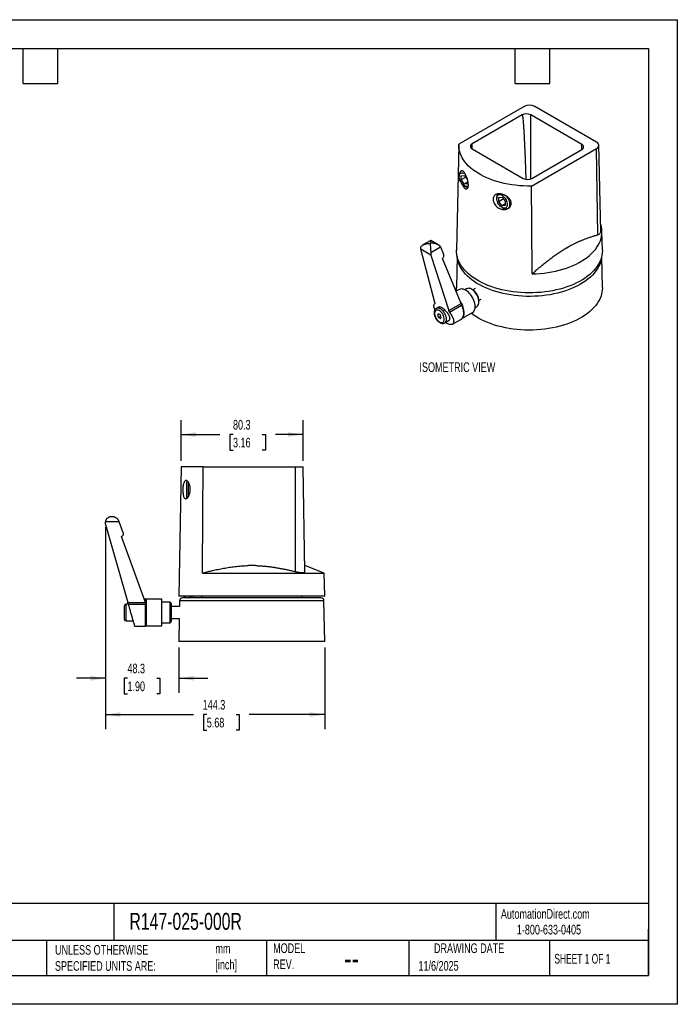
# Model space of a CAD drawing. Header units: millimetres. Extents: x 0 to 838, y 0 to 648.
# Tile 2 of 2: x 405 to 838, y 0 to 648. Entities that reach past the tile are written whole.
import ezdxf

# ---------------------------------------------------------------- set-up
doc = ezdxf.new("R2010")
doc.units = ezdxf.units.MM
doc.header["$LTSCALE"] = 3
doc.layers.add('DIMENSIONS', color=140, linetype='Continuous', lineweight=25)
doc.layers.add('TEXT', color=140, linetype='Continuous', lineweight=25)
doc.styles.add('SLDTEXTSTYLE0', font='TXT', dxfattribs={"width": 0.7})
doc.styles.add('SLDTEXTSTYLE1', font='TXT', dxfattribs={"width": 0.65})
doc.dimstyles.new('SLDDIMSTYLE0', dxfattribs={"dimtxt": 6.474023, "dimasz": 9.906, "dimexe": 0, "dimexo": 0.0625, "dimgap": 1.618506, "dimtad": 0, "dimtih": 1, "dimtoh": 1, "dimdec": 1, "dimrnd": 1e-09, "dimzin": 12, "dimdsep": 46, "dimtxsty": 'SLDTEXTSTYLE0', "dimsah": 1, "dimcen": 0.09, "dimadec": 0, "dimazin": 3, "dimtfac": 1, "dimtdec": 1, "dimtmove": 0, "dimatfit": 0, "dimfxl": 0, "dimfrac": 2, "dimtolj": 1, "dimtzin": 12, "dimarcsym": 0})
doc.dimstyles.new('SLDDIMSTYLE3', dxfattribs={"dimtxt": 6.474023, "dimasz": 9.906, "dimexe": 0, "dimexo": 0.0625, "dimgap": 1.618506, "dimtad": 0, "dimtih": 1, "dimtoh": 1, "dimdec": 1, "dimrnd": 1e-09, "dimzin": 12, "dimdsep": 46, "dimtxsty": 'SLDTEXTSTYLE0', "dimsah": 1, "dimcen": 0.09, "dimadec": 0, "dimazin": 3, "dimtfac": 1, "dimtdec": 1, "dimtofl": 0, "dimtmove": 0, "dimatfit": 3, "dimfxl": 0, "dimfrac": 2, "dimtolj": 1, "dimtzin": 12, "dimarcsym": 0})

# ---------------------------------------------------------------- blocks, each defined once
blk = doc.blocks.new('_D_8')
at = {"layer": 'DIMENSIONS'}
for p, q in [((461.78, 313.82), (461.78, 181.08)), ((606.13, 234.79), (606.13, 181.08)), ((461.78, 190.6), (519.75, 190.6)), ((528.52, 190.6), (526.35, 190.6)), ((526.35, 190.6), (526.35, 180.31)), ((547.76, 190.6), (549.93, 190.6)), ((549.93, 190.6), (549.93, 180.31)), ((606.13, 190.6), (556.53, 190.6)), ((526.35, 180.31), (528.52, 180.31)), ((549.93, 180.31), (547.76, 180.31))]:
    blk.add_line(p, q, dxfattribs=at)
for points in [[(461.78, 190.6), (471.69, 189.08), (471.69, 192.13)], [(606.13, 190.6), (596.22, 192.13), (596.22, 189.08)]]:
    blk.add_solid(points, dxfattribs=at)
at = {"layer": 'DIMENSIONS', "char_height": 6.35, "attachment_point": 1, "style": 'SLDTEXTSTYLE0'}
for s, insert in [('144.3', (525.83, 200.24)), ('5.68', (528.52, 188.5))]:
    blk.add_mtext(s, dxfattribs=dict(at, insert=insert))
blk = doc.blocks.new('_D_9')
at = {"layer": 'DIMENSIONS'}
for p, q in [((461.83, 311.79), (461.83, 204.93)), ((510.13, 234.79), (510.13, 204.93)), ((461.83, 214.46), (442.78, 214.46)), ((476.31, 214.46), (474.14, 214.46)), ((474.14, 214.46), (474.14, 204.17)), ((495.55, 214.46), (497.72, 214.46)), ((497.72, 214.46), (497.72, 204.17)), ((510.13, 214.46), (529.18, 214.46)), ((474.14, 204.17), (476.31, 204.17)), ((497.72, 204.17), (495.55, 204.17))]:
    blk.add_line(p, q, dxfattribs=at)
for points in [[(461.83, 214.46), (451.92, 215.98), (451.92, 212.93)], [(510.13, 214.46), (520.03, 212.93), (520.03, 215.98)]]:
    blk.add_solid(points, dxfattribs=at)
at = {"layer": 'DIMENSIONS', "char_height": 6.35, "attachment_point": 1, "style": 'SLDTEXTSTYLE0'}
for s, insert in [('48.3', (476.31, 224.09)), ('1.90', (476.31, 212.35))]:
    blk.add_mtext(s, dxfattribs=dict(at, insert=insert))
blk = doc.blocks.new('_D_10')
at = {"layer": 'DIMENSIONS'}
for p, q in [((511.61, 357.41), (511.61, 384.33)), ((591.91, 357.41), (591.91, 384.33)), ((511.61, 374.81), (537.02, 374.81)), ((545.79, 374.81), (543.62, 374.81)), ((543.62, 374.81), (543.62, 364.52)), ((565.03, 374.81), (567.21, 374.81)), ((567.21, 374.81), (567.21, 364.52)), ((591.91, 374.81), (573.81, 374.81)), ((543.62, 364.52), (545.79, 364.52)), ((567.21, 364.52), (565.03, 364.52))]:
    blk.add_line(p, q, dxfattribs=at)
for points in [[(511.61, 374.81), (521.52, 373.28), (521.52, 376.33)], [(591.91, 374.81), (582, 376.33), (582, 373.28)]]:
    blk.add_solid(points, dxfattribs=at)
at = {"layer": 'DIMENSIONS', "char_height": 6.35, "attachment_point": 1, "style": 'SLDTEXTSTYLE0'}
for s, insert in [('80.3', (545.79, 384.44)), ('3.16', (545.79, 372.7))]:
    blk.add_mtext(s, dxfattribs=dict(at, insert=insert))

msp = doc.modelspace()

# ---------------------------------------------------------------- linework, layer by layer
at = {"color": 7, "linetype": 'Continuous'}
for p, q in [((0.01, 647.71), (838.21, 647.71)), ((838.21, 647.71), (838.21, 0.01)), ((838.21, 0.01), (0.01, 0.01))]:
    msp.add_line(p, q, dxfattribs=at)
for p, q in [((737.34, 590.65), (694.37, 565.84)), ((785.11, 567.15), (744.41, 590.65)), ((736.06, 585.03), (703.18, 566.05)), ((775.38, 565.6), (741.72, 585.03)), ((741.72, 543), (741.72, 585.03)), ((694.36, 565.44), (692.88, 496.05)), ((703.23, 562.75), (703.18, 566.05)), ((775.38, 562.33), (775.38, 565.6)), ((787.79, 508.33), (786.57, 565.15)), ((703.18, 562.78), (736.84, 543.35)), ((742.15, 538.27), (785.11, 563.07)), ((742.5, 543.35), (775.38, 562.33)), ((785.96, 506.26), (785.11, 563.07)), ((694.61, 545.34), (694.61, 544.46)), ((696.27, 548.33), (695.85, 548.09)), ((695.97, 545.09), (698.09, 545.28)), ((695.97, 542.26), (695.97, 545.09)), ((698.09, 545.28), (700, 542.91)), ((699.08, 544.06), (695.97, 542.26)), ((698.09, 539.62), (695.97, 542.26)), ((700.21, 540.85), (698.09, 539.62)), ((700.21, 539.81), (698.09, 539.62)), ((698.09, 538.43), (698.85, 537.99)), ((700.21, 542.2), (700.21, 539.81)), ((719.36, 531.05), (719.36, 530.18)), ((720.72, 530.8), (722.84, 530.99)), ((720.72, 527.98), (720.72, 530.8)), ((723.83, 529.77), (720.72, 527.98)), ((722.84, 525.34), (720.72, 527.98)), ((722.84, 530.99), (724.96, 528.35)), ((724.96, 526.56), (722.84, 525.34)), ((724.96, 525.53), (722.84, 525.34)), ((724.96, 528.35), (724.96, 525.53)), ((722.84, 524.14), (723.6, 523.7)), ((726.6, 523.41), (726.89, 523.58)), ((788.87, 496.05), (788.6, 508.37)), ((675.9, 502.43), (670.83, 499.5)), ((675.38, 500.57), (675.78, 500.81)), ((675.62, 500.44), (675.38, 500.57)), ((676.02, 500.67), (675.62, 500.44)), ((676.02, 500.67), (675.78, 500.81)), ((680.9, 499.54), (675.9, 502.43)), ((763.83, 496.78), (767.29, 498.77)), ((678.58, 461.61), (669.46, 496.68)), ((676.09, 492.86), (669.46, 496.68)), ((676.01, 494.52), (682.43, 498.23)), ((676.09, 492.86), (687.74, 456.32)), ((684.52, 493.18), (682.5, 498.08)), ((695.94, 461.05), (683.73, 490.59)), ((693.31, 491.96), (692.88, 471.55)), ((788.87, 471.55), (788.43, 491.96)), ((694.59, 470.19), (692.63, 469.06)), ((699.48, 470.7), (698.38, 470.07)), ((703.56, 469.96), (702.86, 470.37)), ((705.26, 470.86), (703.63, 469.92)), ((687.74, 456.32), (695.94, 461.05)), ((688.29, 455.32), (696.27, 459.92)), ((707.63, 462.99), (709.19, 463.9)), ((707.63, 462.1), (707.63, 462.92)), ((680.98, 458.58), (679.6, 457.78)), ((681.03, 454.19), (680.42, 453.32)), ((681.48, 453.93), (680.42, 453.32)), ((682.26, 453.48), (681.03, 454.19)), ((682.04, 453.61), (682.45, 452.56)), ((682.87, 451.9), (682.26, 453.48)), ((696.45, 451.05), (703.34, 455.03)), ((705.13, 458.37), (706.23, 459.01)), ((680.42, 453.32), (681.03, 451.74)), ((682.45, 452.56), (681.03, 451.74)), ((682.26, 451.03), (681.03, 451.74)), ((682.26, 451.03), (682.87, 451.9)), ((682.45, 452.56), (682.66, 452.43)), ((685.1, 448.26), (688.05, 449.96)), ((690.21, 447.34), (695.81, 450.57)), ((696.28, 450.91), (696.67, 451.24)), ((511.61, 353.6), (510.13, 268.6)), ((526.15, 353.6), (511.61, 353.6)), ((526.15, 353.6), (586.91, 353.6)), ((586.91, 353.6), (591.91, 353.6)), ((586.91, 284.64), (586.91, 353.6)), ((593.11, 284.64), (591.91, 353.6)), ((515.79, 344.19), (515.13, 343.53)), ((515.13, 343.53), (515.13, 333.68)), ((516.2, 343.78), (516.2, 333.69)), ((515.13, 333.68), (515.69, 333.12)), ((461.78, 317.63), (470.86, 317.63)), ((466.25, 320.7), (465.68, 320.7)), ((473.56, 310.23), (470.95, 317.41)), ((461.83, 315.6), (476.51, 264.41)), ((488.11, 264.41), (472.35, 307.7)), ((560.57, 288.59), (555.68, 288.59)), ((593.13, 288.59), (593.04, 288.59)), ((605.86, 283.7), (593.13, 288.59)), ((525.67, 283.7), (605.86, 283.7)), ((606.13, 268.6), (605.86, 283.7)), ((488.14, 266.55), (487.35, 266.55)), ((488.77, 266.45), (488.14, 266.55)), ((488.14, 264.33), (488.14, 266.55)), ((498.87, 266.45), (488.77, 266.45)), ((488.77, 257.7), (488.77, 266.45)), ((498.87, 257.7), (498.87, 266.45)), ((606.13, 268.6), (510.13, 268.6)), ((603.66, 267.4), (512.6, 267.4)), ((513.35, 268.6), (513.33, 267.4)), ((514.38, 268.6), (514.36, 267.4)), ((516.83, 268.6), (516.83, 267.4)), ((518.08, 268.6), (518.09, 267.4)), ((519.57, 267.4), (519.55, 268.6)), ((525.13, 268.6), (525.13, 267.4)), ((591.13, 267.4), (591.13, 268.6)), ((474.37, 257.7), (474.37, 262.2)), ((476.85, 263.2), (475.37, 263.2)), ((475.37, 257.7), (475.37, 263.2)), ((476.51, 264.41), (488.11, 264.41)), ((476.85, 263.23), (488.14, 263.23)), ((488.14, 264.33), (488.14, 263.23)), ((488.14, 248.85), (488.14, 263.23)), ((504.37, 264.45), (498.87, 264.45)), ((505.37, 263.45), (504.37, 264.45)), ((504.37, 257.7), (504.37, 264.45)), ((505.37, 257.7), (505.37, 263.45)), ((510.53, 261.7), (505.37, 261.7)), ((510.6, 265.44), (510.53, 261.7)), ((605.66, 265.44), (510.6, 265.44)), ((606.13, 238.6), (605.66, 265.44)), ((474.37, 253.2), (474.37, 257.7)), ((475.37, 252.2), (475.37, 257.7)), ((488.77, 248.95), (488.77, 257.7)), ((498.87, 248.95), (498.87, 257.7)), ((504.37, 250.95), (504.37, 257.7)), ((505.37, 251.95), (505.37, 257.7)), ((505.37, 253.7), (510.39, 253.7)), ((510.39, 253.7), (510.13, 238.6)), ((475.37, 252.2), (480.01, 252.2)), ((480.97, 248.85), (488.14, 248.85)), ((488.14, 248.85), (488.77, 248.95)), ((488.77, 248.95), (498.87, 248.95)), ((498.87, 250.95), (504.37, 250.95)), ((504.37, 250.95), (505.37, 251.95)), ((606.13, 238.6), (510.13, 238.6))]:
    msp.add_line(p, q)
at = {"flags": 128}
for points in [[(742.15, 538.27), (739.54, 538.27), (736.94, 538.35), (734.34, 538.52), (731.77, 538.77), (729.23, 539.11), (726.73, 539.53), (724.27, 540.03), (721.86, 540.6), (719.51, 541.26), (717.23, 541.98), (715.02, 542.78), (712.9, 543.66), (710.86, 544.59), (708.91, 545.6), (707.07, 546.66), (705.33, 547.78), (703.71, 548.96), (702.2, 550.19), (700.81, 551.46), (699.55, 552.78), (698.42, 554.13), (697.42, 555.52), (696.56, 556.94), (695.84, 558.39), (695.25, 559.86), (694.82, 561.34), (694.52, 562.84), (694.37, 564.34), (694.37, 565.84)], [(694.61, 544.46), (694.66, 545.13), (694.82, 545.72), (695.08, 546.21), (695.42, 546.58), (695.85, 546.83), (696.35, 546.94), (696.9, 546.92), (697.49, 546.76), (698.09, 546.47), (698.63, 546.12)], [(700.66, 538.25), (700.33, 538.08), (699.83, 537.96), (699.28, 537.98), (698.7, 538.14), (698.09, 538.43), (697.49, 538.84), (696.9, 539.36), (696.35, 539.97), (695.85, 540.66), (695.42, 541.41), (695.08, 542.18), (694.82, 542.97), (694.66, 543.73), (694.61, 544.46)], [(696.59, 539.73), (696.6, 539.69), (696.91, 538.87), (697.08, 538.49), (697.24, 538.18), (697.38, 537.92), (697.5, 537.71), (698.2, 536.83), (698.54, 536.56), (698.86, 536.41), (699.53, 536.38), (700.09, 536.8), (700.49, 537.63), (700.61, 538.2), (700.67, 538.84), (700.61, 540.29), (700.31, 541.87), (699.83, 543.47), (699.53, 544.24), (699.21, 544.98), (698.57, 546.21), (698.4, 546.5), (698.22, 546.78), (698.04, 547.05), (697.86, 547.3), (697.68, 547.53), (697.47, 547.77), (697.24, 548), (696.9, 548.26), (696.7, 548.36), (696.7, 548.36)], [(742.67, 480.5), (742.37, 512.85), (742.15, 538.27)], [(719.36, 530.18), (719.41, 530.84), (719.57, 531.43), (719.82, 531.92), (720.17, 532.29), (720.6, 532.54), (721.1, 532.65), (721.65, 532.63), (722.24, 532.48), (722.84, 532.19), (723.45, 531.78), (724.03, 531.26), (724.58, 530.64), (725.08, 529.95), (725.51, 529.21), (725.86, 528.43), (726.11, 527.65), (726.27, 526.88), (726.32, 526.15), (726.27, 525.49), (726.11, 524.9), (725.86, 524.41), (725.51, 524.04), (725.08, 523.79), (724.58, 523.68), (724.03, 523.7), (723.45, 523.85), (722.84, 524.14), (722.24, 524.55), (721.65, 525.07), (721.1, 525.69), (720.6, 526.38), (720.17, 527.12), (719.82, 527.9), (719.57, 528.68), (719.41, 529.45), (719.36, 530.18)], [(725.75, 531.59), (726.33, 530.78), (726.83, 529.92), (727.24, 529.02), (727.55, 528.11), (727.75, 527.21), (727.84, 526.35), (727.81, 525.55), (727.66, 524.84), (727.4, 524.23), (727.03, 523.74), (726.57, 523.39), (726.03, 523.18)], [(742.67, 480.5), (745.3, 480.59), (747.91, 480.78), (750.51, 481.04), (753.07, 481.39), (755.6, 481.82), (758.08, 482.33), (760.51, 482.92), (762.88, 483.58), (765.19, 484.32), (767.42, 485.13), (769.57, 486.01), (771.63, 486.96), (773.59, 487.97), (775.46, 489.04), (777.22, 490.17), (778.88, 491.36), (780.41, 492.59), (781.83, 493.88), (783.12, 495.2), (784.28, 496.57), (785.31, 497.97), (786.2, 499.4), (786.96, 500.86), (787.58, 502.33), (788.05, 503.83), (788.38, 505.34), (788.56, 506.86), (788.6, 508.38), (788.5, 509.9), (788.25, 511.41), (787.85, 512.92), (787.68, 513.45)], [(788.87, 496.05), (788.87, 495.89), (788.82, 494.38), (788.62, 492.87), (788.28, 491.37), (787.8, 489.88), (787.18, 488.41), (786.42, 486.96), (785.53, 485.54), (784.5, 484.15), (783.34, 482.79), (782.05, 481.47), (780.65, 480.19), (779.12, 478.96), (777.48, 477.78), (775.73, 476.65), (773.87, 475.58), (771.92, 474.57), (769.88, 473.62), (767.74, 472.74), (765.53, 471.93), (763.25, 471.19), (760.89, 470.52), (758.48, 469.93), (756.02, 469.41), (753.51, 468.97), (750.96, 468.61), (748.38, 468.33), (745.78, 468.14), (743.17, 468.03), (740.54, 467.99), (737.92, 468.05), (735.31, 468.18), (732.72, 468.4), (730.15, 468.69), (727.61, 469.07), (725.11, 469.53), (722.65, 470.07), (720.26, 470.68), (717.92, 471.37), (715.65, 472.13), (713.46, 472.96), (711.35, 473.86), (709.33, 474.82), (707.4, 475.84), (705.57, 476.93), (703.85, 478.07), (702.23, 479.26), (700.74, 480.51), (699.36, 481.79), (698.1, 483.12), (696.98, 484.49), (695.98, 485.89), (695.12, 487.32), (694.4, 488.78), (693.81, 490.25), (693.36, 491.74), (693.06, 493.25), (692.9, 494.76), (692.88, 496.05)], [(788.32, 491.53), (788.29, 491.23), (788.04, 489.73), (787.64, 488.23), (787.11, 486.75), (786.43, 485.29), (785.61, 483.85), (784.66, 482.44), (783.57, 481.07), (782.36, 479.73), (781.02, 478.43), (779.56, 477.17), (777.98, 475.97), (776.28, 474.81), (774.48, 473.72), (772.58, 472.68), (770.58, 471.7), (768.49, 470.79), (766.32, 469.94), (764.07, 469.17), (761.75, 468.47), (759.36, 467.84), (756.92, 467.29), (754.43, 466.82), (751.9, 466.43), (749.34, 466.12), (746.75, 465.89), (744.14, 465.74), (741.53, 465.68), (738.91, 465.7), (736.29, 465.81), (733.7, 465.99), (731.12, 466.26), (728.57, 466.61), (726.06, 467.05), (723.59, 467.56), (721.18, 468.15), (718.83, 468.81), (716.54, 469.55), (714.33, 470.36), (712.2, 471.24), (710.15, 472.18), (708.2, 473.19), (706.35, 474.26), (704.6, 475.39), (702.96, 476.57), (701.44, 477.8), (700.04, 479.07), (698.76, 480.39), (697.61, 481.75), (696.59, 483.14), (695.71, 484.57), (694.96, 486.02), (694.35, 487.49), (693.89, 488.98), (693.56, 490.48), (693.42, 491.53)], [(692.99, 469.26), (692.9, 470.26), (692.88, 471.55)], [(705.15, 459.04), (705.1, 459.98), (704.95, 460.97), (704.7, 461.98), (704.36, 463.01), (703.93, 464.02), (703.41, 465.02), (702.83, 465.97), (702.17, 466.87), (701.47, 467.7), (700.73, 468.45), (699.95, 469.1), (699.17, 469.64), (698.37, 470.07), (697.59, 470.37), (696.83, 470.55), (696.11, 470.6), (695.43, 470.52), (694.81, 470.3), (694.59, 470.19)], [(707.63, 462.1), (707.58, 462.93), (707.43, 463.81), (707.18, 464.7), (706.84, 465.6), (706.41, 466.48), (705.91, 467.33), (705.34, 468.13), (704.72, 468.85), (704.06, 469.49), (703.38, 470.03), (702.68, 470.47), (701.99, 470.78), (701.32, 470.96), (700.67, 471.02), (700.08, 470.94), (699.54, 470.74), (699.48, 470.7)], [(788.87, 471.55), (788.87, 471.4), (788.82, 469.88), (788.62, 468.37), (788.28, 466.87), (787.8, 465.38), (787.18, 463.91), (786.42, 462.46), (785.53, 461.04), (784.5, 459.65), (783.34, 458.29), (782.05, 456.97), (780.65, 455.69), (779.12, 454.46), (777.48, 453.28), (775.73, 452.16), (773.87, 451.09), (771.92, 450.08), (769.88, 449.13), (767.74, 448.25), (765.53, 447.43), (763.25, 446.69), (760.89, 446.02), (758.48, 445.43), (756.02, 444.91), (753.51, 444.47), (750.96, 444.12), (748.38, 443.84), (745.78, 443.64), (743.17, 443.53), (740.54, 443.5), (737.92, 443.55), (735.31, 443.68), (732.72, 443.9), (730.15, 444.2), (727.61, 444.58), (725.11, 445.03), (722.65, 445.57), (720.26, 446.18), (717.92, 446.87), (715.65, 447.63), (713.46, 448.46), (711.35, 449.36), (709.33, 450.32), (707.4, 451.35), (705.57, 452.43), (703.85, 453.57), (702.51, 454.55)], [(695.81, 450.57), (696.02, 450.7), (696.52, 451.14), (696.93, 451.69), (697.26, 452.35), (697.48, 453.11), (697.61, 453.95), (697.64, 454.86), (697.56, 455.83), (697.38, 456.83), (697.1, 457.86), (696.73, 458.9), (696.27, 459.92)], [(684.83, 450.77), (684.77, 451.46), (684.62, 452.18), (684.37, 452.92), (684.04, 453.65), (683.63, 454.34), (683.15, 454.98), (682.63, 455.54), (682.07, 456.01), (681.5, 456.36), (680.94, 456.6), (680.39, 456.71), (679.89, 456.69), (679.44, 456.54), (679.07, 456.26), (678.78, 455.86), (678.58, 455.36), (678.47, 454.77), (678.47, 454.11), (678.58, 453.4), (678.78, 452.67), (679.07, 451.94), (679.44, 451.22), (679.89, 450.56), (680.39, 449.95), (680.94, 449.44), (681.5, 449.02), (682.07, 448.72), (682.63, 448.55), (683.15, 448.51), (683.63, 448.59), (684.04, 448.81), (684.37, 449.15), (684.62, 449.6), (684.77, 450.15), (684.83, 450.77)], [(686.24, 450.77), (686.19, 451.52), (686.04, 452.31), (685.79, 453.12), (685.46, 453.92), (685.04, 454.7), (684.56, 455.44), (684.02, 456.11), (683.43, 456.71), (682.82, 457.21), (682.19, 457.6), (681.57, 457.87), (680.97, 458.01), (680.41, 458.03), (679.89, 457.92), (679.61, 457.79)], [(525.67, 283.7), (525.93, 322.85), (526.15, 353.6)]]:
    msp.add_lwpolyline(points, dxfattribs=at)
for centre, radius, start, end in [((740.87, 583.86), 7.65, 62.48054, 117.51946), ((738.89, 579.57), 6.15, 62.60967, 117.39033), ((703.8, 564.42), 1.75, 110.78342, 249.21658), ((774.76, 563.97), 1.75, 290.78342, 69.21658), ((784.31, 565.11), 2.19, 291.31255, 68.68745), ((697.23, 545.76), 2.65, 101.42087, 189.06547), ((701, 541.56), 4.17, 238.887, 262.19645), ((739.67, 548.81), 6.15, 242.60967, 297.39033), ((723.19, 531.17), 3.84, 149.05493, 181.68793), ((725.49, 526.6), 3.46, 236.84441, 279.02604), ((749.1, 526.28), 32.98, 296.52755, 303.46707), ((698.88, 462.56), 8.76, 2.34811, 57.64652), ((684.78, 454.34), 13.25, 2.51956, 35.95951), ((698.83, 461.24), 2.88, 184.70603, 207.07185), ((704.3, 461.75), 3.35, 305.26041, 6.05177), ((693.35, 454.55), 4.68, 315.14688, 4.56083), ((700.74, 458.63), 4.44, 305.94632, 5.36586), ((683.46, 450.52), 2.79, 305.46329, 5.30182), ((512.6, 265.4), 2, 90, 179), ((603.66, 265.4), 2, 1, 90), ((475.37, 262.2), 1, 90, 180), ((475.37, 253.2), 1, 180, 270)]:
    msp.add_arc(centre, radius, start, end)
for points, knots in [([(736.06, 585.03), (736.07, 585.03), (736.09, 585.04), (736.11, 585.03), (736.15, 585), (736.23, 584.84), (736.33, 584.45), (736.43, 583.84), (736.53, 583.08), (736.65, 582.01), (736.78, 580.53), (736.93, 578.56), (737.08, 576.23), (737.24, 573.55), (737.4, 570.53), (737.57, 567.16), (737.74, 563.33), (737.92, 559.02), (738.11, 554.24), (738.3, 549.12), (738.43, 545.27), (738.5, 543.13), (738.51, 542.81)], [0, 0, 0, 0, 0.000577, 0.001249, 0.002077, 0.005768, 0.016644, 0.033703, 0.051534, 0.073298, 0.111997, 0.159031, 0.214337, 0.277795, 0.34924, 0.428455, 0.51518, 0.618889, 0.730859, 0.850583, 0.97751, 1, 1, 1, 1]), ([(696.7, 548.36), (696.55, 548.41), (696.39, 548.46), (696.28, 548.33), (696.27, 548.32)], [0, 0, 0, 0, 0.951975, 1, 1, 1, 1]), ([(725.75, 531.59), (725.69, 531.62), (725.55, 531.71), (725.32, 531.86), (725.03, 532.02), (724.68, 532.21), (724.14, 532.46), (723.49, 532.72), (722.43, 533.03), (721.18, 533.23), (719.77, 533.14), (718.59, 532.72), (717.67, 531.97), (717.09, 530.94), (716.94, 530.04), (716.94, 529.06), (717.12, 528.01), (717.77, 526.54), (718.77, 525.2), (720.03, 524.12), (721.49, 523.33), (722.75, 522.97), (723.81, 522.86), (724.48, 522.87), (725.06, 522.94), (725.45, 523.01), (725.77, 523.1), (725.95, 523.16), (726.03, 523.18)], [0, 0, 0, 0, 0.008089, 0.018402, 0.030938, 0.045696, 0.062677, 0.097866, 0.125101, 0.191135, 0.250071, 0.310826, 0.371037, 0.430976, 0.490922, 0.49988, 0.562865, 0.624935, 0.686929, 0.750035, 0.808591, 0.874795, 0.901673, 0.937389, 0.95765, 0.974839, 0.988956, 1, 1, 1, 1]), ([(726.88, 523.61), (726.98, 523.66), (727.48, 523.89), (728.16, 524.59), (728.78, 525.67), (728.96, 526.93), (728.69, 528.25), (728.01, 529.52), (727.01, 530.67), (726.17, 531.28), (725.75, 531.59)], [0, 0, 0, 0, 0.036849, 0.174189, 0.311603, 0.448684, 0.58621, 0.72405, 0.862001, 1, 1, 1, 1]), ([(767.29, 498.77), (767.52, 498.9), (767.98, 499.15), (768.68, 499.51), (769.38, 499.87), (770.09, 500.23), (770.8, 500.58), (771.52, 500.92), (772.24, 501.26), (772.97, 501.59), (773.71, 501.91), (774.45, 502.23), (775.19, 502.54), (775.94, 502.85), (777.02, 503.27), (778.44, 503.81), (780.23, 504.45), (782.09, 505.08), (784, 505.69), (785.3, 506.07), (785.96, 506.26)], [0, 0, 0, 0, 0.036679, 0.073641, 0.110892, 0.148434, 0.186272, 0.224411, 0.262854, 0.301605, 0.340667, 0.380045, 0.419741, 0.459761, 0.500106, 0.592705, 0.688965, 0.788917, 0.892587, 1, 1, 1, 1]), ([(785.96, 506.26), (786.23, 506.36), (786.77, 506.56), (787.35, 507.03), (787.69, 507.61), (787.83, 508.06), (787.78, 508.32), (787.78, 508.34)], [0, 0, 0, 0, 0.251163, 0.492506, 0.739976, 0.984243, 1, 1, 1, 1]), ([(669.48, 498.29), (669.51, 498.33), (669.56, 498.41), (669.65, 498.53), (669.75, 498.65), (669.85, 498.76), (669.97, 498.88), (670.1, 498.99), (670.23, 499.1), (670.38, 499.21), (670.68, 499.42), (671.21, 499.72), (671.96, 500.02), (672.78, 500.26), (673.63, 500.42), (674.3, 500.49), (674.74, 500.51), (674.93, 500.52), (675.07, 500.53), (675.16, 500.53), (675.23, 500.54), (675.28, 500.54), (675.34, 500.55), (675.37, 500.57), (675.38, 500.57)], [0, 0, 0, 0, 0.025662, 0.0518047, 0.0784582, 0.1056509, 0.1334097, 0.1617598, 0.1907248, 0.2203269, 0.2505868, 0.3687517, 0.5003091, 0.6174655, 0.7491575, 0.8742093, 0.9093532, 0.9370441, 0.9546983, 0.9684394, 0.9770271, 0.9840788, 0.9927718, 1, 1, 1, 1]), ([(675.62, 500.44), (675.61, 500.43), (675.59, 500.42), (675.58, 500.4), (675.57, 500.38), (675.56, 500.35), (675.55, 500.31), (675.55, 500.25), (675.55, 500.16), (675.56, 500.04), (675.57, 499.76), (675.61, 499.28), (675.66, 498.6), (675.72, 497.85), (675.77, 497.08), (675.83, 496.4), (675.87, 495.89), (675.91, 495.53), (675.94, 495.18), (675.97, 494.84), (676, 494.63), (676.01, 494.52)], [0, 0, 0, 0, 0.004646, 0.009832, 0.015736, 0.022803, 0.031451, 0.045166, 0.062821, 0.090447, 0.125551, 0.250317, 0.382482, 0.500037, 0.631336, 0.749315, 0.80333, 0.855267, 0.905256, 0.953446, 1, 1, 1, 1]), ([(675.78, 500.81), (675.8, 500.82), (675.83, 500.84), (675.85, 500.88), (675.88, 501.01), (675.89, 501.21), (675.89, 501.47), (675.9, 501.73), (675.9, 501.95), (675.9, 502.14), (675.9, 502.29), (675.9, 502.39), (675.9, 502.43), (675.9, 502.43), (675.9, 502.42)], [0, 0, 0, 0, 0.010391, 0.027314, 0.044948, 0.14483, 0.251851, 0.358819, 0.485917, 0.604256, 0.713885, 0.841484, 0.960819, 1, 1, 1, 1]), ([(682.43, 498.23), (682.39, 498.27), (682.32, 498.38), (682.19, 498.52), (682.06, 498.67), (681.91, 498.81), (681.75, 498.95), (681.58, 499.09), (681.4, 499.22), (681.05, 499.46), (680.48, 499.79), (679.66, 500.13), (678.78, 500.4), (678.02, 500.56), (677.39, 500.65), (677, 500.69), (676.69, 500.71), (676.5, 500.71), (676.35, 500.71), (676.25, 500.71), (676.17, 500.71), (676.11, 500.7), (676.06, 500.69), (676.03, 500.68), (676.02, 500.67)], [0, 0, 0, 0, 0.0288118, 0.0582557, 0.0883587, 0.1191458, 0.1506408, 0.1828656, 0.2158407, 0.2495853, 0.3676314, 0.4984012, 0.6165969, 0.7488185, 0.8133082, 0.8742667, 0.9095053, 0.9370118, 0.9546066, 0.968323, 0.9784311, 0.986972, 0.9940826, 1, 1, 1, 1]), ([(669.46, 496.68), (669.41, 496.91), (669.38, 497.16), (669.38, 497.7), (669.42, 497.99), (669.48, 498.29)], [0, 0, 0, 0, 0.5, 0.5, 1, 1, 1, 1]), ([(676.01, 494.52), (675.96, 494.21), (675.95, 493.91), (675.97, 493.35), (676.02, 493.09), (676.09, 492.86)], [0, 0, 0, 0, 0.5, 0.5, 1, 1, 1, 1]), ([(683.73, 490.59), (683.88, 490.74), (684.04, 490.94), (684.31, 491.39), (684.42, 491.64), (684.57, 492.14), (684.61, 492.39), (684.62, 492.84), (684.58, 493.03), (684.52, 493.18)], [0, 0, 0, 0, 0.25, 0.25, 0.5, 0.5, 0.75, 0.75, 1, 1, 1, 1]), ([(742.67, 480.5), (743.03, 480.82), (743.74, 481.45), (744.81, 482.38), (745.85, 483.28), (746.87, 484.16), (748.44, 485.49), (750.52, 487.21), (753.18, 489.33), (755.8, 491.34), (758.03, 492.96), (759.81, 494.18), (761.16, 495.09), (762.5, 495.95), (763.39, 496.5), (763.83, 496.78)], [0, 0, 0, 0, 0.052304, 0.103476, 0.153516, 0.202427, 0.250213, 0.378291, 0.499837, 0.627186, 0.749374, 0.813054, 0.876036, 0.938343, 1, 1, 1, 1]), ([(678.66, 456.82), (678.54, 457.11), (678.24, 457.83), (678.02, 458.83), (677.99, 459.77), (678.15, 460.49), (678.39, 460.81), (678.51, 460.96)], [0, 0, 0, 0, 0.152493, 0.387718, 0.608871, 0.813334, 1, 1, 1, 1]), ([(678.58, 461.61), (678.62, 461.46), (678.63, 461.33), (678.61, 461.11), (678.57, 461.02), (678.51, 460.96)], [0, 0, 0, 0, 0.5, 0.5, 1, 1, 1, 1]), ([(679.62, 457.78), (679.51, 457.72), (679.24, 457.56), (678.88, 457.19), (678.56, 456.71), (678.33, 456.15), (678.2, 455.52), (678.15, 454.82), (678.21, 454.07), (678.36, 453.3), (678.61, 452.52), (678.94, 451.75), (679.34, 451.01), (679.81, 450.32), (680.34, 449.69), (680.92, 449.13), (681.54, 448.65), (682.19, 448.28), (682.84, 448.03), (683.46, 447.91), (684.04, 447.91), (684.59, 448.01), (684.91, 448.17), (685.07, 448.25)], [0, 0, 0, 0, 0.030078, 0.074524, 0.119138, 0.165035, 0.212827, 0.2624, 0.313049, 0.363959, 0.414719, 0.465295, 0.515773, 0.566288, 0.61695, 0.667907, 0.719308, 0.771239, 0.823556, 0.870084, 0.914761, 0.957936, 1, 1, 1, 1]), ([(683.4, 458.12), (683.17, 458.24), (682.67, 458.51), (681.94, 458.73), (681.34, 458.76), (681.09, 458.61), (681, 458.56)], [0, 0, 0, 0, 0.229352, 0.5000326, 0.8173038, 1, 1, 1, 1]), ([(688.04, 449.98), (688.09, 450), (688.3, 450.09), (688.51, 450.47), (688.61, 451.12), (688.45, 452), (688.05, 453.02), (687.47, 454.08), (686.76, 455.09), (685.93, 456.07), (685.04, 456.94), (684.16, 457.65), (683.64, 457.97), (683.4, 458.12)], [0, 0, 0, 0, 0.028661, 0.125538, 0.228969, 0.336052, 0.443135, 0.546565, 0.643443, 0.732009, 0.836041, 0.924796, 1, 1, 1, 1]), ([(688.29, 455.32), (688.56, 454.94), (689.12, 454.16), (689.84, 452.93), (690.45, 451.66), (690.88, 450.4), (691.07, 449.25), (690.98, 448.29), (690.62, 447.59), (690.01, 447.18), (689.2, 447.06), (688.28, 447.2), (687.31, 447.55), (686.41, 448), (685.84, 448.38), (685.59, 448.54)], [0, 0, 0, 0, 0.067028, 0.140446, 0.219857, 0.304322, 0.392331, 0.481927, 0.570966, 0.657437, 0.739735, 0.816777, 0.887993, 0.953226, 1, 1, 1, 1]), ([(688.29, 455.32), (688.16, 455.48), (688.05, 455.66), (687.86, 456), (687.79, 456.17), (687.74, 456.32)], [0, 0, 0, 0, 0.5, 0.5, 1, 1, 1, 1]), ([(516.2, 343.78), (516.17, 343.81), (516.11, 343.89), (516, 344), (515.87, 344.13), (515.72, 344.26), (515.48, 344.43), (515.21, 344.56), (514.77, 344.64), (514.28, 344.49), (513.75, 343.9), (513.35, 342.96), (513.04, 341.7), (512.85, 340.21), (512.79, 339.06), (512.78, 337.88), (512.81, 336.69), (512.98, 335.18), (513.28, 333.95), (513.69, 333.09), (514.23, 332.62), (514.73, 332.57), (515.18, 332.73), (515.48, 332.92), (515.74, 333.15), (515.93, 333.34), (516.07, 333.52), (516.16, 333.64), (516.2, 333.69)], [0, 0, 0, 0, 0.008089, 0.018402, 0.030938, 0.045696, 0.062677, 0.097866, 0.125101, 0.191135, 0.250071, 0.310826, 0.371037, 0.430976, 0.490922, 0.49988, 0.562865, 0.624935, 0.686929, 0.750035, 0.808591, 0.874795, 0.901673, 0.937389, 0.95765, 0.974839, 0.988956, 1, 1, 1, 1]), ([(516.2, 333.69), (516.23, 333.73), (516.29, 333.82), (516.38, 333.95), (516.47, 334.09), (516.55, 334.23), (516.63, 334.37), (516.7, 334.5), (516.84, 334.78), (517.03, 335.22), (517.26, 335.87), (517.44, 336.55), (517.62, 337.53), (517.72, 338.83), (517.62, 340.11), (517.44, 341.07), (517.25, 341.73), (517.03, 342.35), (516.81, 342.83), (516.6, 343.21), (516.41, 343.51), (516.27, 343.68), (516.2, 343.78)], [0, 0, 0, 0, 0.019674, 0.038718, 0.057134, 0.074921, 0.09208, 0.108613, 0.12452, 0.189346, 0.249411, 0.313366, 0.374425, 0.49884, 0.623658, 0.684816, 0.749059, 0.80929, 0.874507, 0.912719, 0.954547, 1, 1, 1, 1]), ([(461.78, 317.63), (461.71, 317.3), (461.67, 316.95), (461.68, 316.27), (461.74, 315.92), (461.83, 315.6)], [0, 0, 0, 0, 0.5, 0.5, 1, 1, 1, 1]), ([(465.68, 320.7), (465.66, 320.7), (465.64, 320.7), (465.61, 320.7), (465.57, 320.7), (465.53, 320.7), (465.48, 320.7), (465.41, 320.69), (465.31, 320.69), (465.18, 320.67), (464.89, 320.63), (464.43, 320.52), (463.87, 320.29), (463.32, 319.96), (462.83, 319.55), (462.47, 319.12), (462.24, 318.75), (462.09, 318.48), (461.96, 318.2), (461.86, 317.92), (461.81, 317.72), (461.78, 317.63)], [0, 0, 0, 0, 0.004646, 0.009832, 0.015736, 0.022803, 0.031451, 0.045166, 0.062821, 0.090447, 0.125551, 0.250317, 0.382482, 0.500037, 0.631336, 0.749315, 0.80333, 0.855267, 0.905256, 0.953446, 1, 1, 1, 1]), ([(470.86, 317.63), (470.84, 317.69), (470.78, 317.81), (470.7, 317.99), (470.6, 318.17), (470.5, 318.34), (470.38, 318.51), (470.26, 318.68), (470.14, 318.85), (469.89, 319.14), (469.48, 319.54), (468.91, 319.96), (468.28, 320.29), (467.74, 320.48), (467.3, 320.6), (467.01, 320.65), (466.8, 320.67), (466.65, 320.69), (466.54, 320.69), (466.46, 320.7), (466.4, 320.7), (466.34, 320.7), (466.29, 320.7), (466.26, 320.7), (466.25, 320.7)], [0, 0, 0, 0, 0.0288118, 0.0582557, 0.0883587, 0.1191458, 0.1506408, 0.1828656, 0.2158407, 0.2495853, 0.3676314, 0.4984012, 0.6165969, 0.7488185, 0.8133082, 0.8742667, 0.9095053, 0.9370118, 0.9546066, 0.968323, 0.9784311, 0.986972, 0.9940826, 1, 1, 1, 1]), ([(472.35, 307.7), (472.57, 307.78), (472.79, 307.91), (473.19, 308.25), (473.35, 308.47), (473.59, 308.96), (473.66, 309.23), (473.68, 309.76), (473.64, 310.01), (473.56, 310.23)], [0, 0, 0, 0, 0.25, 0.25, 0.5, 0.5, 0.75, 0.75, 1, 1, 1, 1]), ([(525.67, 283.7), (526.18, 283.84), (527.2, 284.1), (528.71, 284.48), (530.19, 284.85), (531.64, 285.19), (533.87, 285.7), (536.82, 286.33), (540.59, 287.04), (544.31, 287.63), (547.47, 288.03), (549.99, 288.27), (551.9, 288.42), (553.8, 288.53), (555.06, 288.57), (555.68, 288.59)], [0, 0, 0, 0, 0.052304, 0.103476, 0.153516, 0.202427, 0.250213, 0.378291, 0.499837, 0.627186, 0.749374, 0.813054, 0.876036, 0.938343, 1, 1, 1, 1]), ([(560.57, 288.59), (560.9, 288.58), (561.55, 288.56), (562.54, 288.52), (563.53, 288.47), (564.53, 288.4), (565.54, 288.33), (566.55, 288.24), (567.57, 288.14), (568.6, 288.03), (569.64, 287.91), (570.68, 287.78), (571.73, 287.64), (572.78, 287.49), (574.31, 287.25), (576.32, 286.91), (578.84, 286.44), (581.45, 285.9), (584.15, 285.3), (585.98, 284.86), (586.91, 284.64)], [0, 0, 0, 0, 0.036679, 0.073641, 0.110892, 0.148434, 0.186272, 0.224411, 0.262854, 0.301605, 0.340667, 0.380045, 0.419741, 0.459761, 0.500106, 0.592705, 0.688965, 0.788917, 0.892587, 1, 1, 1, 1]), ([(586.91, 284.64), (586.99, 284.62), (587.16, 284.58), (587.4, 284.52), (587.65, 284.47), (587.89, 284.42), (588.13, 284.37), (588.36, 284.33), (588.6, 284.29), (588.82, 284.25), (589.05, 284.21), (589.58, 284.14), (590.37, 284.05), (591.33, 284.01), (592.11, 284.05), (592.57, 284.14), (592.82, 284.25), (592.95, 284.33), (593.04, 284.42), (593.1, 284.52), (593.11, 284.6), (593.11, 284.64)], [0, 0, 0, 0, 0.025945, 0.051679, 0.077204, 0.102525, 0.127642, 0.15256, 0.177281, 0.201807, 0.226143, 0.25029, 0.375852, 0.499788, 0.62373, 0.749312, 0.797867, 0.847189, 0.897304, 0.948234, 1, 1, 1, 1]), ([(476.85, 263.23), (476.8, 263.39), (476.75, 263.58), (476.63, 263.99), (476.57, 264.2), (476.51, 264.41)], [0, 0, 0, 0, 0.5, 0.5, 1, 1, 1, 1]), ([(476.85, 263.23), (477, 262.71), (477.17, 262.11), (477.56, 260.73), (477.79, 259.96), (478.26, 258.29), (478.52, 257.4), (479.03, 255.6), (479.29, 254.71), (479.77, 253.03), (479.99, 252.26), (480.37, 250.95), (480.52, 250.41), (480.76, 249.58), (480.84, 249.29), (480.95, 248.93), (480.97, 248.85), (480.97, 248.85)], [0, 0, 0, 0, 0.125, 0.125, 0.25, 0.25, 0.375, 0.375, 0.5, 0.5, 0.625, 0.625, 0.75, 0.75, 0.875, 0.875, 1, 1, 1, 1])]:
    msp.add_open_spline(points, degree=3, knots=knots)
for points in [[(682.5, 498.08), (682.48, 498.13), (682.45, 498.18), (682.43, 498.23)], [(695.94, 461.05), (695.95, 461.04), (695.96, 461.02), (695.96, 461)], [(470.95, 317.41), (470.92, 317.48), (470.89, 317.56), (470.86, 317.63)], [(488.11, 264.41), (488.12, 264.38), (488.13, 264.36), (488.14, 264.33)]]:
    msp.add_open_spline(points, degree=3)
at = {"layer": 'TEXT'}
for p, q in [((19.05, 628.65), (819.15, 628.65)), ((407.67, 605.79), (407.67, 628.65)), ((430.53, 605.79), (430.53, 628.65)), ((731.52, 605.79), (731.52, 628.65)), ((754.38, 605.79), (754.38, 628.65)), ((819.15, 628.65), (819.15, 19.05)), ((407.67, 605.79), (430.53, 605.79)), ((731.52, 605.79), (754.38, 605.79)), ((819.15, 66.38), (19.05, 66.38)), ((467.28, 66.38), (467.28, 41.91)), ((718.73, 66.38), (718.73, 41.91)), ((819.15, 19.05), (819.15, 49.53)), ((819.15, 41.91), (19.05, 41.91)), ((422.99, 41.91), (422.99, 19.05)), ((567.9, 41.91), (567.9, 19.05)), ((661.4, 41.91), (661.4, 19.05)), ((754.05, 41.91), (754.05, 19.05)), ((19.05, 19.05), (819.15, 19.05))]:
    msp.add_line(p, q, dxfattribs=at)

# ---------------------------------------------------------------- texts
at = {"color": 179, "linetype": 'Continuous', "lineweight": 18, "char_height": 6.35, "attachment_point": 1, "style": 'SLDTEXTSTYLE0'}
for s, insert in [('AutomationDirect.com', (722.08, 62.63)), ('1-800-633-0405', (732.57, 52.31))]:
    msp.add_mtext(s, dxfattribs=dict(at, insert=insert))
at = {"layer": 'DIMENSIONS', "insert": (668.51, 422.31), "char_height": 6.35, "attachment_point": 1, "style": 'SLDTEXTSTYLE0'}
msp.add_mtext('ISOMETRIC VIEW', dxfattribs=at)
at = {"layer": 'TEXT'}
for s, insert, char_height, attachment_point, style in [('R147-025-000R', (477.62, 60.14), 11.1125, 1, 'SLDTEXTSTYLE0'), ('UNLESS OTHERWISE ^JSPECIFIED UNITS ARE:', (428.61, 38.99), 6.35, 1, 'SLDTEXTSTYLE0'), ('MODEL ^JREV.', (572.2, 40.09), 6.35, 1, 'SLDTEXTSTYLE0'), ('DRAWING DATE', (701.18, 40.09), 6.35, 2, 'SLDTEXTSTYLE0'), ('mm^J[inch]', (534.19, 39.86), 6.35, 1, 'SLDTEXTSTYLE0'), ('SHEET 1 OF 1', (757.32, 33.15), 6.35, 1, 'SLDTEXTSTYLE1'), ('--', (618.89, 38.18), 15.875, 1, 'SLDTEXTSTYLE0'), ('11/6/2025', (667.84, 28.5), 6.35, 1, 'SLDTEXTSTYLE0')]:
    msp.add_mtext(s, dxfattribs=dict(at, insert=insert, char_height=char_height, attachment_point=attachment_point, style=style))

# ---------------------------------------------------------------- dimensions: what is measured, and where the dimension line sits
at = {"layer": 'DIMENSIONS'}
for base, p1, p2, dimstyle, picture, middle in [((591.91, 374.81), (511.61, 353.6), (591.91, 353.6), 'SLDDIMSTYLE3', '_D_10', (555.41, 374.81)), ((606.1274, 190.604), (461.783, 317.625), (606.1274, 238.604), 'SLDDIMSTYLE3', '_D_8', (538.1403, 190.604)), ((461.83, 214.46), (510.13, 238.6), (461.83, 315.6), 'SLDDIMSTYLE0', '_D_9', (485.93, 214.46))]:
    dim = msp.add_linear_dim(base=base, p1=p1, p2=p2, dimstyle=dimstyle, dxfattribs=at)
    dim.commit()
    dim.dimension.update_dxf_attribs({"geometry": picture, "text_midpoint": middle, "dimtype": 160})

doc.saveas('drawing.dxf')
